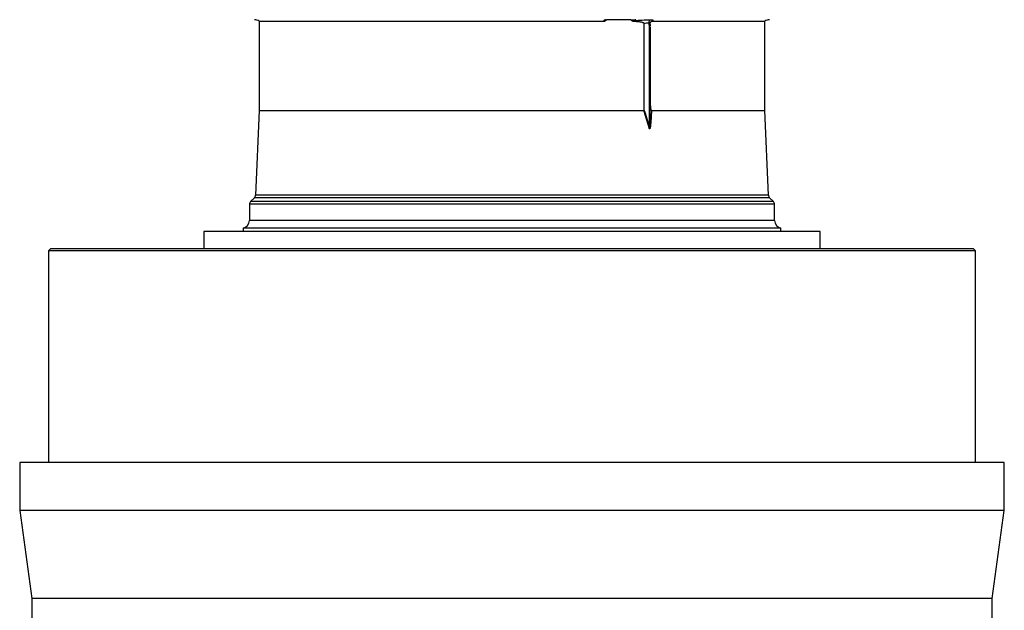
# Model space of a CAD drawing. Header units: millimetres. Extents: x 1979 to 3209, y 561 to 4041.
# Tile 3 of 8: x 1979 to 3209, y 1292 to 2031. Entities that reach past the tile are written whole.
import ezdxf

# ---------------------------------------------------------------- set-up
doc = ezdxf.new("R2010")
doc.units = ezdxf.units.MM

msp = doc.modelspace()

# ---------------------------------------------------------------- linework, layer by layer
at = {"color": 7, "linetype": 'Continuous', "lineweight": 25}
for p, q in [((2741.9, 2030.5), (2711.9, 2030.5)), ((2277.5, 2028.8), (2277.5, 1917)), ((2277.5, 2028.8), (2708.4, 2028.8)), ((2758.4, 2026), (2758.4, 1917.8)), ((2765.2, 1895.7), (2765.2, 2021.8)), ((2766.2, 2024.5), (2766.3, 2023)), ((2766.4, 1968), (2766.4, 2021.8)), ((2769.2, 2028.8), (2909.5, 2028.8)), ((2909.5, 1917), (2909.5, 2028.8)), ((2766.3, 1955.7), (2766.4, 1967.8)), ((2277.5, 1917), (2273.1, 1811.3)), ((2277.5, 1917), (2758.2, 1917)), ((2767.7, 1917), (2909.5, 1917)), ((2913.9, 1811.3), (2909.5, 1917)), ((2265.5, 1799.7), (2265.5, 1779.6)), ((2271.7, 1807.9), (2267, 1803.2)), ((2920.1, 1803.2), (2915.4, 1807.9)), ((2921.5, 1779.6), (2921.5, 1799.7)), ((2208.5, 1765.8), (2208.5, 1744.6)), ((2978.5, 1765.8), (2208.5, 1765.8)), ((2257.5, 1769.8), (2257.5, 1765.8)), ((2929.5, 1769.8), (2257.5, 1769.8)), ((2929.5, 1765.8), (2929.5, 1769.8)), ((2978.5, 1744.6), (2978.5, 1765.8)), ((2017.5, 1744.6), (2014.5, 1741.6)), ((2014.5, 1741.6), (2014.5, 1476.7)), ((2543.1, 1741.6), (2014.5, 1741.6)), ((2017.5, 1744.6), (2543.3, 1744.6)), ((3172.5, 1741.6), (2543.1, 1741.6)), ((2543.3, 1744.6), (3169.5, 1744.6)), ((3172.5, 1741.6), (3169.5, 1744.6)), ((3172.5, 1476.7), (3172.5, 1741.6)), ((1978.5, 1476.7), (1978.5, 1416.7)), ((3208.5, 1476.7), (1978.5, 1476.7)), ((3208.5, 1416.7), (3208.5, 1476.7)), ((1978.5, 1416.7), (1993.5, 1306.7)), ((3208.5, 1416.7), (1978.5, 1416.7)), ((3193.5, 1306.7), (3208.5, 1416.7)), ((1993.5, 1306.7), (1993.5, 1276.7)), ((3193.5, 1306.7), (1993.5, 1306.7)), ((3193.5, 1276.7), (3193.5, 1306.7))]:
    msp.add_line(p, q, dxfattribs=at)
at = {"color": 1, "linetype": 'Continuous', "lineweight": 25}
for p, q in [((2765.2, 2021.8), (2766.4, 2021.8)), ((2913.9, 1811.3), (2273.1, 1811.3)), ((2921.5, 1799.7), (2265.5, 1799.7)), ((2920.1, 1803.2), (2267, 1803.2)), ((2915.4, 1807.9), (2271.7, 1807.9)), ((2921.5, 1779.6), (2265.5, 1779.6))]:
    msp.add_line(p, q, dxfattribs=at)
at = {"color": 7, "linetype": 'Continuous', "lineweight": 25, "flags": 128}
msp.add_lwpolyline([(2764.7, 2026.1), (2764.7, 2026.9), (2764.8, 2027.8), (2765, 2028.5), (2765.2, 2029.2), (2765.5, 2029.7), (2765.8, 2030.2), (2766.1, 2030.5), (2766.4, 2030.6)], dxfattribs=at)
at = {"color": 7, "linetype": 'Continuous', "lineweight": 25}
for centre, radius, start, end in [((2271.8, 2020.6), 10, 55.1477, 89), ((2709.6, 2034.3), 3.78, 268.6264, 281.9644), ((2747.6, 2035), 4.49, 259.021, 271.2066), ((2915.2, 2020.6), 10, 91, 124.8523), ((2720.6, 2030.2), 12, 186.2432, 186.678), ((2748.5, 2027.6), 3.22, 143.0814, 159.476), ((2745.4, 2021.8), 19.8, 359.9869, 12.6311), ((2773.2, 1872.1), 24.9, 108.8499, 110.1367), ((2268.1, 1811.5), 5, 315, 357.6264), ((2918.9, 1811.5), 5, 182.3736, 225), ((2270.5, 1799.7), 5, 135, 180), ((2916.5, 1799.7), 5, 0, 45), ((2255.5, 1779.6), 10, 281.537, 0), ((2931.5, 1779.6), 10, 180, 258.463)]:
    msp.add_arc(centre, radius, start, end, dxfattribs=at)
for points, knots in [([(2708.7, 2028.9), (2708.6, 2029.1), (2708.6, 2029.3), (2708.5, 2029.6), (2708.6, 2029.8), (2708.7, 2030.1), (2708.8, 2030.2), (2709.1, 2030.4), (2709.3, 2030.5), (2709.5, 2030.5)], [0, 0, 0, 0, 0.25, 0.25, 0.5, 0.5, 0.75, 0.75, 1, 1, 1, 1]), ([(2711.9, 2030.5), (2711.8, 2030.3), (2711.6, 2030.2), (2711.3, 2029.9), (2711.2, 2029.7), (2710.9, 2029.5), (2710.7, 2029.3), (2710.3, 2029.2), (2710.1, 2029.1), (2709.9, 2029)], [0, 0, 0, 0, 0.25, 0.25, 0.5, 0.5, 0.75, 0.75, 1, 1, 1, 1]), ([(2710.4, 2030.6), (2710.4, 2030.6), (2710.6, 2030.6), (2711.1, 2030.5), (2711.5, 2030.5), (2711.9, 2030.5)], [0, 0, 0, 0, 0.5, 0.5, 1, 1, 1, 1]), ([(2741.9, 2030.5), (2742.8, 2030.5), (2743.6, 2030.5), (2745.2, 2030.6), (2746, 2030.6), (2746.7, 2030.6)], [0, 0, 0, 0, 0.5, 0.5, 1, 1, 1, 1]), ([(2743.7, 2029), (2743.5, 2029.1), (2743.4, 2029.2), (2743, 2029.3), (2742.9, 2029.5), (2742.5, 2029.7), (2742.4, 2029.9), (2742.1, 2030.2), (2742, 2030.3), (2741.9, 2030.5)], [0, 0, 0, 0, 0.25, 0.25, 0.5, 0.5, 0.75, 0.75, 1, 1, 1, 1]), ([(2746, 2029.5), (2749.3, 2029.7), (2752.7, 2030), (2759.6, 2030.4), (2763, 2030.5), (2766.4, 2030.6)], [0, 0, 0, 0, 0.5, 0.5, 1, 1, 1, 1]), ([(2747.7, 2030.5), (2747.5, 2030.4), (2747.3, 2030.3), (2746.8, 2030), (2746.7, 2029.9), (2746.3, 2029.7), (2746.2, 2029.6), (2746, 2029.5)], [0, 0, 0, 0, 0.5, 0.5, 0.75, 0.75, 1, 1, 1, 1]), ([(2766.4, 2030.6), (2766.8, 2030.6), (2767.2, 2030.6), (2767.6, 2030.6), (2767.8, 2030.6), (2768.1, 2030.6), (2768.2, 2030.6), (2768.5, 2030.6), (2768.7, 2030.6), (2769, 2030.5), (2769.1, 2030.5), (2769.3, 2030.3), (2769.4, 2030.3), (2769.4, 2030.1), (2769.4, 2030), (2769.4, 2029.7), (2769.4, 2029.6), (2769.3, 2029.2), (2769.3, 2029), (2769.2, 2028.8)], [0, 0, 0, 0, 0.125, 0.125, 0.1875, 0.1875, 0.25, 0.25, 0.375, 0.375, 0.5, 0.5, 0.625, 0.625, 0.75, 0.75, 0.875, 0.875, 1, 1, 1, 1]), ([(2708.7, 2028.8), (2708.9, 2028.8), (2709.1, 2028.8), (2709.5, 2028.9), (2709.7, 2028.9), (2709.9, 2029)], [0, 0, 0, 0, 0.5, 0.5, 1, 1, 1, 1]), ([(2708.7, 2028.9), (2708.8, 2028.9), (2708.9, 2029), (2709.2, 2029), (2709.3, 2029), (2709.6, 2029), (2709.8, 2029), (2709.9, 2029)], [0, 0, 0, 0, 0.25, 0.25, 0.5, 0.5, 1, 1, 1, 1]), ([(2746, 2029.5), (2745.6, 2029.4), (2745.2, 2029.3), (2744.5, 2029.2), (2744.1, 2029.1), (2743.7, 2029)], [0, 0, 0, 0, 0.5, 0.5, 1, 1, 1, 1]), ([(2745.5, 2028.7), (2746.6, 2028.6), (2747.8, 2028.6), (2750, 2028.4), (2751.1, 2028.3), (2752.8, 2028.1), (2753.4, 2028.1), (2754.5, 2027.9), (2755, 2027.8), (2755.8, 2027.6), (2756.1, 2027.5), (2756.6, 2027.3), (2756.9, 2027.2), (2757.4, 2027), (2757.7, 2026.9), (2758, 2026.6), (2758.1, 2026.5), (2758.3, 2026.4), (2758.3, 2026.3), (2758.4, 2026.1), (2758.4, 2026.1), (2758.4, 2026)], [0, 0, 0, 0, 0.25, 0.25, 0.5, 0.5, 0.625, 0.625, 0.75, 0.75, 0.8125, 0.8125, 0.875, 0.875, 0.9375, 0.9375, 0.96875, 0.96875, 0.984375, 0.984375, 1, 1, 1, 1]), ([(2766.2, 2024.5), (2766.2, 2024.7), (2766.1, 2024.9), (2766, 2025.2), (2766, 2025.2), (2765.9, 2025.4), (2765.8, 2025.4), (2765.7, 2025.6), (2765.5, 2025.7), (2765.1, 2025.9), (2764.9, 2026), (2764.7, 2026.1)], [0, 0, 0, 0, 0.25, 0.25, 0.375, 0.375, 0.5, 0.5, 0.75, 0.75, 1, 1, 1, 1]), ([(2766.2, 2024.5), (2766.2, 2024.8), (2766.1, 2025), (2766.1, 2025.4), (2766.1, 2025.6), (2766.1, 2025.9), (2766.1, 2026), (2766.2, 2026.4), (2766.3, 2026.7), (2766.5, 2027.2), (2766.6, 2027.4), (2766.8, 2027.7), (2766.9, 2027.8), (2767.1, 2028), (2767.2, 2028.1), (2767.5, 2028.3), (2767.7, 2028.4), (2768.1, 2028.6), (2768.3, 2028.7), (2768.8, 2028.8), (2769, 2028.8), (2769.2, 2028.8)], [0, 0, 0, 0, 0.125, 0.125, 0.1875, 0.1875, 0.25, 0.25, 0.375, 0.375, 0.5, 0.5, 0.5625, 0.5625, 0.625, 0.625, 0.75, 0.75, 0.875, 0.875, 1, 1, 1, 1]), ([(2767.7, 1917), (2767.7, 1917), (2767.7, 1917), (2767.6, 1917.1), (2767.5, 1917.3), (2767.2, 1918.1), (2767, 1920.4), (2766.7, 1924), (2766.5, 1932.5), (2766.3, 1945.3), (2766.4, 1957.8), (2766.4, 1964.7), (2766.4, 1965.8)], [0, 0, 0, 0, 0.001522, 0.003031, 0.005957, 0.015372, 0.059317, 0.146536, 0.233815, 0.582196, 0.93061, 1, 1, 1, 1]), ([(2758.4, 1917.8), (2758.4, 1917.7), (2758.4, 1917.5), (2758.4, 1917.3), (2758.3, 1917.2), (2758.3, 1917.1), (2758.3, 1917.1), (2758.2, 1917), (2758.2, 1917), (2758.2, 1917)], [0, 0, 0, 0, 0.5, 0.5, 0.75, 0.75, 0.875, 0.875, 1, 1, 1, 1]), ([(2764.7, 1895.5), (2763.7, 1899.1), (2762.6, 1902.7), (2760.5, 1909.9), (2759.3, 1913.5), (2758.2, 1917)], [0, 0, 0, 0, 0.5, 0.5, 1, 1, 1, 1]), ([(2758.4, 1917.8), (2759.6, 1914.2), (2760.8, 1910.5), (2763.1, 1903.1), (2764.2, 1899.4), (2765.2, 1895.7)], [0, 0, 0, 0, 0.5, 0.5, 1, 1, 1, 1]), ([(2767.7, 1917), (2767.7, 1914.9), (2767.6, 1912.8), (2767.4, 1908.7), (2767.3, 1906.6), (2767.1, 1903.4), (2767, 1902.4), (2766.8, 1900.3), (2766.7, 1899.3), (2766.5, 1897.7), (2766.5, 1897.2), (2766.3, 1896.4), (2766.3, 1896.2), (2766.2, 1895.7), (2766.1, 1895.4), (2766, 1895), (2766, 1894.9), (2765.9, 1894.7), (2765.9, 1894.6), (2765.8, 1894.3), (2765.7, 1894.2), (2765.6, 1894.1), (2765.5, 1894), (2765.4, 1894), (2765.4, 1894), (2765.3, 1894.1), (2765.2, 1894.2), (2765.1, 1894.3), (2765.1, 1894.3), (2765, 1894.5), (2765, 1894.6), (2764.8, 1895), (2764.7, 1895.2), (2764.7, 1895.5)], [0, 0, 0, 0, 0.25, 0.25, 0.5, 0.5, 0.625, 0.625, 0.75, 0.75, 0.8125, 0.8125, 0.84375, 0.84375, 0.875, 0.875, 0.890625, 0.890625, 0.90625, 0.90625, 0.921875, 0.921875, 0.929687, 0.929687, 0.9375, 0.9375, 0.945312, 0.945312, 0.953125, 0.953125, 0.96875, 0.96875, 1, 1, 1, 1])]:
    msp.add_open_spline(points, degree=3, knots=knots, dxfattribs=at)
for points in [[(2709.5, 2030.5), (2709.7, 2030.6), (2709.9, 2030.6), (2710.1, 2030.6)], [(2710.4, 2030.6), (2710.3, 2030.6), (2710.2, 2030.6), (2710.1, 2030.6)], [(2746.7, 2030.6), (2747.2, 2030.6), (2747.6, 2030.6), (2748.1, 2030.6)], [(2748.1, 2030.6), (2748, 2030.6), (2747.8, 2030.6), (2747.7, 2030.5)], [(2708.4, 2028.8), (2708.5, 2028.9), (2708.6, 2028.9), (2708.7, 2028.9)], [(2708.4, 2028.8), (2708.5, 2028.8), (2708.6, 2028.8), (2708.7, 2028.8)], [(2743.7, 2029), (2744.3, 2028.8), (2744.9, 2028.7), (2745.5, 2028.7)], [(2764.7, 2026.1), (2762.6, 2026.1), (2760.5, 2026), (2758.4, 2026)]]:
    msp.add_open_spline(points, degree=3, dxfattribs=at)
at = {"color": 1, "linetype": 'Continuous', "lineweight": 25}
msp.add_open_spline([(2765.2, 1895.7), (2765.2, 1895.3), (2765.3, 1894.9), (2765.3, 1894.5), (2765.4, 1894.3), (2765.4, 1894.3), (2765.4, 1894.2), (2765.4, 1894.2), (2765.4, 1894.2), (2765.4, 1894.2), (2765.5, 1894.2), (2765.5, 1894.3), (2765.5, 1894.4), (2765.6, 1894.9), (2765.8, 1896.9), (2766, 1905), (2766.3, 1925), (2766.3, 1943.5), (2766.3, 1955.7)], degree=3, knots=[0, 0, 0, 0, 0.01587, 0.019838, 0.021823, 0.022819, 0.023181, 0.023362, 0.023514, 0.023667, 0.023849, 0.024164, 0.025169, 0.02983, 0.048337, 0.122247, 0.417781, 1, 1, 1, 1], dxfattribs=at)

doc.saveas('drawing.dxf')
